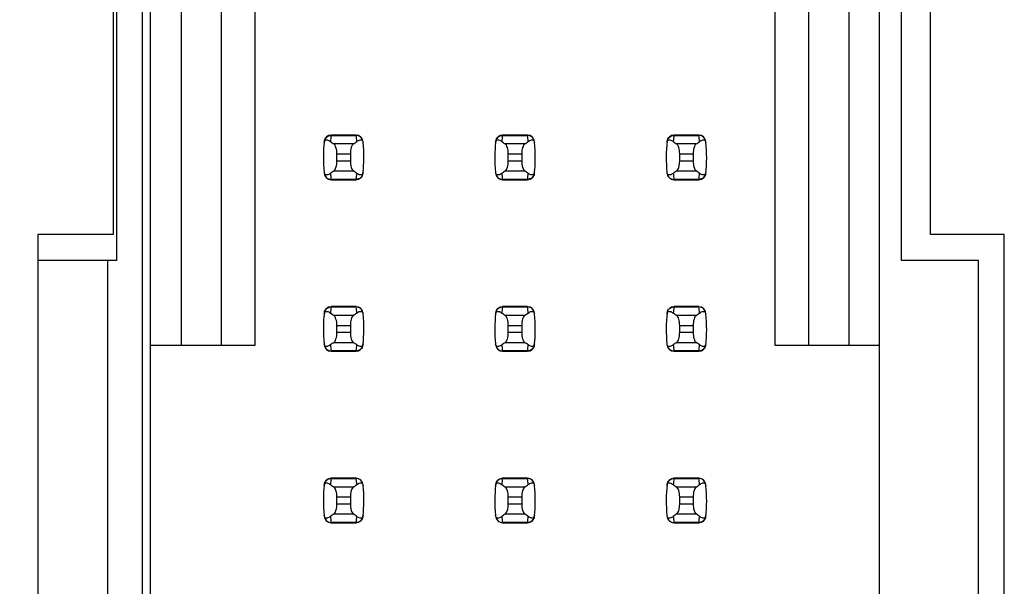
# Model space of a CAD drawing. Header units: inches. Extents: x 0 to 34, y 0 to 22.
# Tile 12 of 43: x 6.392 to 7.541, y 10.19 to 10.85. Entities that reach past the tile are written whole.
import ezdxf

# ---------------------------------------------------------------- set-up
doc = ezdxf.new("R2010")
doc.units = ezdxf.units.IN
doc.header["$LTSCALE"] = 1.87
doc.header["$MEASUREMENT"] = 0
doc.layers.get('0').update_dxf_attribs({"linetype": 'CONTINUOUS'})
doc.layers.add('DIMENSIONS', color=7, linetype='CONTINUOUS')
doc.styles.get("Standard").update_dxf_attribs({"font": 'txt', "width": 0.8})
doc.dimstyles.new('DIMSTYLE_2', dxfattribs={"dimtxt": 0.125, "dimasz": 0.18, "dimexe": 0.125, "dimexo": 0.0625, "dimgap": 0.03125, "dimtad": 0, "dimtih": 1, "dimtoh": 1, "dimlfac": 0.5, "dimzin": 4, "dimdsep": 46, "dimtxsty": 'STANDARD', "dimblk": '_FILLED', "dimblk1": '_FILLED', "dimblk2": '_FILLED', "dimcen": 0.09, "dimadec": 0, "dimazin": 0, "dimtp": 0.001, "dimtm": 0.001, "dimtfac": 1, "dimtofl": 0, "dimtmove": 0, "dimatfit": 3, "dimldrblk": '_FILLED', "dimfxl": 1, "dimtolj": 1, "dimtzin": 4, "dimarcsym": 0})

# ---------------------------------------------------------------- blocks, each defined once
blk = doc.blocks.new('*D11')
at = {"layer": 'DIMENSIONS', "color": 2, "linetype": 'CONTINUOUS'}
blk.add_line((6.4427, 14.4658), (5.6637, 14.4658), dxfattribs=at)
at = {"layer": 'DIMENSIONS', "color": 2, "linetype": 'CONTINUOUS', "insert": (5.6012, 14.5283), "char_height": 0.125, "width": 1.225, "attachment_point": 3, "line_spacing_factor": 0.9}
blk.add_mtext('4.15{\\Ftxt.shx;\\W1.000000;\\H0.125000; }[105.4]', dxfattribs=at)
blk = doc.blocks.new('_FILLED')
at = {"color": 0, "linetype": 'BYBLOCK'}
blk.add_solid([(0, 0), (-1, 0.1736), (-1, -0.1736)], dxfattribs=at)

msp = doc.modelspace()

# ---------------------------------------------------------------- linework, layer by layer
at = {"color": 7, "linetype": 'CONTINUOUS'}
for p, q in [((6.5352, 14.4658), (6.5352, 7.5118)), ((6.545, 7.5449), (6.545, 14.4347)), ((7.3954, 7.5449), (7.3954, 14.4347)), ((6.5805, 11.5087), (6.5805, 10.4709)), ((6.6277, 10.4709), (6.6277, 11.5087)), ((6.6671, 10.4709), (6.6671, 11.5087)), ((7.2734, 11.5087), (7.2734, 10.4709)), ((7.3128, 11.5087), (7.3128, 10.4709)), ((7.36, 10.4709), (7.36, 11.5087)), ((6.5052, 11.4098), (6.5052, 10.5698)), ((7.4212, 10.5698), (7.4212, 11.4098)), ((6.5012, 11.3798), (6.5012, 10.5998)), ((7.4552, 10.5998), (7.4552, 11.3798)), ((6.7849, 10.7158), (6.7556, 10.7158)), ((6.7556, 10.7158), (6.7556, 10.7154)), ((6.7556, 10.7154), (6.7849, 10.7154)), ((6.7849, 10.7154), (6.7849, 10.7158)), ((6.9849, 10.7158), (6.9556, 10.7158)), ((6.9556, 10.7158), (6.9556, 10.7154)), ((6.9556, 10.7154), (6.9849, 10.7154)), ((6.9849, 10.7154), (6.9849, 10.7158)), ((7.1849, 10.7158), (7.1556, 10.7158)), ((7.1556, 10.7158), (7.1556, 10.7154)), ((7.1556, 10.7154), (7.1849, 10.7154)), ((7.1849, 10.7154), (7.1849, 10.7158)), ((6.7816, 10.7055), (6.7589, 10.7055)), ((6.9816, 10.7055), (6.9589, 10.7055)), ((7.1816, 10.7055), (7.1589, 10.7055)), ((6.7624, 10.6855), (6.7624, 10.694)), ((6.7624, 10.694), (6.7781, 10.694)), ((6.7781, 10.694), (6.7781, 10.6855)), ((6.9624, 10.6855), (6.9624, 10.694)), ((6.9624, 10.694), (6.9781, 10.694)), ((6.9781, 10.694), (6.9781, 10.6855)), ((7.1624, 10.694), (7.1781, 10.694)), ((7.1624, 10.6855), (7.1624, 10.694)), ((7.1781, 10.694), (7.1781, 10.6855)), ((6.7781, 10.6855), (6.7624, 10.6855)), ((6.9781, 10.6855), (6.9624, 10.6855)), ((7.1781, 10.6855), (7.1624, 10.6855)), ((6.7849, 10.6642), (6.7556, 10.6642)), ((6.7556, 10.6642), (6.7556, 10.6638)), ((6.7556, 10.6638), (6.7849, 10.6638)), ((6.7589, 10.6741), (6.7816, 10.6741)), ((6.7849, 10.6638), (6.7849, 10.6642)), ((6.9849, 10.6642), (6.9556, 10.6642)), ((6.9556, 10.6642), (6.9556, 10.6638)), ((6.9556, 10.6638), (6.9849, 10.6638)), ((6.9589, 10.6741), (6.9816, 10.6741)), ((6.9849, 10.6638), (6.9849, 10.6642)), ((7.1849, 10.6642), (7.1556, 10.6642)), ((7.1556, 10.6642), (7.1556, 10.6638)), ((7.1556, 10.6638), (7.1849, 10.6638)), ((7.1589, 10.6741), (7.1816, 10.6741)), ((7.1849, 10.6638), (7.1849, 10.6642)), ((6.4132, 10.5998), (6.4132, 9.9798)), ((6.5012, 10.5998), (6.4132, 10.5998)), ((7.5412, 10.5998), (7.4552, 10.5998)), ((7.5412, 9.9798), (7.5412, 10.5998)), ((6.5052, 10.5698), (6.4132, 10.5698)), ((6.4952, 10.0098), (6.4952, 10.5698)), ((7.5112, 10.5698), (7.4212, 10.5698)), ((7.5112, 10.0098), (7.5112, 10.5698)), ((6.7849, 10.5158), (6.7556, 10.5158)), ((6.7556, 10.5158), (6.7556, 10.5154)), ((6.7556, 10.5154), (6.7849, 10.5154)), ((6.7849, 10.5154), (6.7849, 10.5158)), ((6.9849, 10.5158), (6.9556, 10.5158)), ((6.9556, 10.5158), (6.9556, 10.5154)), ((6.9556, 10.5154), (6.9849, 10.5154)), ((6.9849, 10.5154), (6.9849, 10.5158)), ((7.1849, 10.5158), (7.1556, 10.5158)), ((7.1556, 10.5158), (7.1556, 10.5154)), ((7.1556, 10.5154), (7.1849, 10.5154)), ((7.1849, 10.5154), (7.1849, 10.5158)), ((6.7816, 10.5055), (6.7589, 10.5055)), ((6.9816, 10.5055), (6.9589, 10.5055)), ((7.1816, 10.5055), (7.1589, 10.5055)), ((6.7624, 10.4855), (6.7624, 10.494)), ((6.7624, 10.494), (6.7781, 10.494)), ((6.7781, 10.494), (6.7781, 10.4855)), ((6.9624, 10.494), (6.9781, 10.494)), ((6.9624, 10.4855), (6.9624, 10.494)), ((6.9781, 10.494), (6.9781, 10.4855)), ((7.1624, 10.494), (7.1781, 10.494)), ((7.1624, 10.4855), (7.1624, 10.494)), ((7.1781, 10.494), (7.1781, 10.4855)), ((6.7781, 10.4855), (6.7624, 10.4855)), ((6.9781, 10.4855), (6.9624, 10.4855)), ((7.1781, 10.4855), (7.1624, 10.4855)), ((6.545, 10.4709), (6.6671, 10.4709)), ((6.7589, 10.4741), (6.7816, 10.4741)), ((6.9589, 10.4741), (6.9816, 10.4741)), ((7.1589, 10.4741), (7.1816, 10.4741)), ((7.2734, 10.4709), (7.3954, 10.4709)), ((6.7849, 10.4642), (6.7556, 10.4642)), ((6.7556, 10.4642), (6.7556, 10.4638)), ((6.7556, 10.4638), (6.7849, 10.4638)), ((6.7849, 10.4638), (6.7849, 10.4642)), ((6.9849, 10.4642), (6.9556, 10.4642)), ((6.9556, 10.4642), (6.9556, 10.4638)), ((6.9556, 10.4638), (6.9849, 10.4638)), ((6.9849, 10.4638), (6.9849, 10.4642)), ((7.1849, 10.4642), (7.1556, 10.4642)), ((7.1556, 10.4642), (7.1556, 10.4638)), ((7.1556, 10.4638), (7.1849, 10.4638)), ((7.1849, 10.4638), (7.1849, 10.4642)), ((6.7849, 10.3158), (6.7556, 10.3158)), ((6.7556, 10.3158), (6.7556, 10.3154)), ((6.7556, 10.3154), (6.7849, 10.3154)), ((6.7849, 10.3154), (6.7849, 10.3158)), ((6.9849, 10.3158), (6.9556, 10.3158)), ((6.9556, 10.3158), (6.9556, 10.3154)), ((6.9556, 10.3154), (6.9849, 10.3154)), ((6.9849, 10.3154), (6.9849, 10.3158)), ((7.1849, 10.3158), (7.1556, 10.3158)), ((7.1556, 10.3158), (7.1556, 10.3154)), ((7.1556, 10.3154), (7.1849, 10.3154)), ((7.1849, 10.3154), (7.1849, 10.3158)), ((6.7816, 10.3055), (6.7589, 10.3055)), ((6.9816, 10.3055), (6.9589, 10.3055)), ((7.1816, 10.3055), (7.1589, 10.3055)), ((6.7624, 10.294), (6.7781, 10.294)), ((6.7624, 10.2855), (6.7624, 10.294)), ((6.7781, 10.2855), (6.7624, 10.2855)), ((6.7781, 10.294), (6.7781, 10.2855)), ((6.9624, 10.294), (6.9781, 10.294)), ((6.9624, 10.2855), (6.9624, 10.294)), ((6.9781, 10.2855), (6.9624, 10.2855)), ((6.9781, 10.294), (6.9781, 10.2855)), ((7.1624, 10.294), (7.1781, 10.294)), ((7.1624, 10.2855), (7.1624, 10.294)), ((7.1781, 10.2855), (7.1624, 10.2855)), ((7.1781, 10.294), (7.1781, 10.2855)), ((6.7589, 10.2741), (6.7816, 10.2741)), ((6.9589, 10.2741), (6.9816, 10.2741)), ((7.1589, 10.2741), (7.1816, 10.2741)), ((6.7849, 10.2642), (6.7556, 10.2642)), ((6.7556, 10.2642), (6.7556, 10.2638)), ((6.7556, 10.2638), (6.7849, 10.2638)), ((6.7849, 10.2638), (6.7849, 10.2642)), ((6.9849, 10.2642), (6.9556, 10.2642)), ((6.9556, 10.2642), (6.9556, 10.2638)), ((6.9556, 10.2638), (6.9849, 10.2638)), ((6.9849, 10.2638), (6.9849, 10.2642)), ((7.1849, 10.2642), (7.1556, 10.2642)), ((7.1556, 10.2642), (7.1556, 10.2638)), ((7.1556, 10.2638), (7.1849, 10.2638)), ((7.1849, 10.2638), (7.1849, 10.2642))]:
    msp.add_line(p, q, dxfattribs=at)
for centre, radius, start, end in [((6.9041, 10.6898), 0.1575, 173.0989, 186.3712), ((6.7556, 10.7079), 0.00787, 90, 173.0471), ((6.9041, 10.6974), 0.1496, 173.0991, 175.7944), ((6.7849, 10.7079), 0.00787, 6.9529, 90), ((6.6364, 10.6974), 0.1496, 4.2056, 6.9009), ((7.1041, 10.6898), 0.1575, 173.0989, 186.3712), ((6.9556, 10.7079), 0.00787, 90, 173.0471), ((7.1041, 10.6974), 0.1496, 173.0991, 175.7944), ((6.9849, 10.7079), 0.00787, 6.9529, 90), ((6.8364, 10.6974), 0.1496, 4.2056, 6.9009), ((7.3041, 10.6898), 0.1575, 173.0989, 186.3712), ((7.1556, 10.7079), 0.00787, 90, 173.0471), ((7.3041, 10.6974), 0.1496, 173.0991, 175.7944), ((7.1849, 10.7079), 0.00787, 6.9529, 90), ((7.0364, 10.6974), 0.1496, 4.2056, 6.9009), ((6.6364, 10.6898), 0.1575, 353.0989, 6.3712), ((6.8364, 10.6898), 0.1575, 353.0989, 6.3712), ((7.0364, 10.6898), 0.1575, 353.0989, 6.3712), ((6.7556, 10.6717), 0.00787, 186.9529, 270), ((6.9041, 10.6822), 0.1496, 184.2056, 186.9009), ((6.6364, 10.6822), 0.1496, 353.0991, 355.7944), ((6.7849, 10.6717), 0.00787, 270, 353.0471), ((6.9556, 10.6717), 0.00787, 186.9529, 270), ((7.1041, 10.6822), 0.1496, 184.2056, 186.9009), ((6.8364, 10.6822), 0.1496, 353.0991, 355.7944), ((6.9849, 10.6717), 0.00787, 270, 353.0471), ((7.1556, 10.6717), 0.00787, 186.9529, 270), ((7.3041, 10.6822), 0.1496, 184.2056, 186.9009), ((7.0364, 10.6822), 0.1496, 353.0991, 355.7944), ((7.1849, 10.6717), 0.00787, 270, 353.0471), ((6.7556, 10.5079), 0.00787, 90, 173.0471), ((6.9041, 10.4974), 0.1496, 173.0991, 175.7944), ((6.7849, 10.5079), 0.00787, 6.9529, 90), ((6.6364, 10.4974), 0.1496, 4.2056, 6.9009), ((6.9556, 10.5079), 0.00787, 90, 173.0471), ((7.1041, 10.4974), 0.1496, 173.0991, 175.7944), ((6.9849, 10.5079), 0.00787, 6.9529, 90), ((6.8364, 10.4974), 0.1496, 4.2056, 6.9009), ((7.1556, 10.5079), 0.00787, 90, 173.0471), ((7.3041, 10.4974), 0.1496, 173.0991, 175.7944), ((7.1849, 10.5079), 0.00787, 6.9529, 90), ((7.0364, 10.4974), 0.1496, 4.2056, 6.9009), ((6.9041, 10.4898), 0.1575, 173.0989, 186.3712), ((6.6364, 10.4898), 0.1575, 353.0989, 6.3712), ((7.1041, 10.4898), 0.1575, 173.0989, 186.3712), ((6.8364, 10.4898), 0.1575, 353.0989, 6.3712), ((7.3041, 10.4898), 0.1575, 173.0989, 186.3712), ((7.0364, 10.4898), 0.1575, 353.0989, 6.3712), ((6.7556, 10.4717), 0.00787, 186.9529, 270), ((6.9041, 10.4822), 0.1496, 184.2056, 186.9009), ((6.6364, 10.4822), 0.1496, 353.0991, 355.7944), ((6.7849, 10.4717), 0.00787, 270, 353.0471), ((6.9556, 10.4717), 0.00787, 186.9529, 270), ((7.1041, 10.4822), 0.1496, 184.2056, 186.9009), ((6.8364, 10.4822), 0.1496, 353.0991, 355.7944), ((6.9849, 10.4717), 0.00787, 270, 353.0471), ((7.1556, 10.4717), 0.00787, 186.9529, 270), ((7.3041, 10.4822), 0.1496, 184.2056, 186.9009), ((7.0364, 10.4822), 0.1496, 353.0991, 355.7944), ((7.1849, 10.4717), 0.00787, 270, 353.0471), ((6.9041, 10.2898), 0.1575, 173.0989, 186.3712), ((6.7556, 10.3079), 0.00787, 90, 173.0471), ((6.9041, 10.2974), 0.1496, 173.0991, 175.7944), ((6.7849, 10.3079), 0.00787, 6.9529, 90), ((6.6364, 10.2974), 0.1496, 4.2056, 6.9009), ((6.6364, 10.2898), 0.1575, 353.0989, 6.3712), ((7.1041, 10.2898), 0.1575, 173.0989, 186.3712), ((6.9556, 10.3079), 0.00787, 90, 173.0471), ((7.1041, 10.2974), 0.1496, 173.0991, 175.7944), ((6.9849, 10.3079), 0.00787, 6.9529, 90), ((6.8364, 10.2974), 0.1496, 4.2056, 6.9009), ((6.8364, 10.2898), 0.1575, 353.0989, 6.3712), ((7.3041, 10.2898), 0.1575, 173.0989, 186.3712), ((7.1556, 10.3079), 0.00787, 90, 173.0471), ((7.3041, 10.2974), 0.1496, 173.0991, 175.7944), ((7.1849, 10.3079), 0.00787, 6.9529, 90), ((7.0364, 10.2974), 0.1496, 4.2056, 6.9009), ((7.0364, 10.2898), 0.1575, 353.0989, 6.3712), ((6.7556, 10.2717), 0.00787, 186.9529, 270), ((6.9041, 10.2822), 0.1496, 184.2056, 186.9009), ((6.6364, 10.2822), 0.1496, 353.0991, 355.7944), ((6.7849, 10.2717), 0.00787, 270, 353.0471), ((6.9556, 10.2717), 0.00787, 186.9529, 270), ((7.1041, 10.2822), 0.1496, 184.2056, 186.9009), ((6.8364, 10.2822), 0.1496, 353.0991, 355.7944), ((6.9849, 10.2717), 0.00787, 270, 353.0471), ((7.1556, 10.2717), 0.00787, 186.9529, 270), ((7.3041, 10.2822), 0.1496, 184.2056, 186.9009), ((7.0364, 10.2822), 0.1496, 353.0991, 355.7944), ((7.1849, 10.2717), 0.00787, 270, 353.0471)]:
    msp.add_arc(centre, radius, start, end, dxfattribs=at)
for centre, start_param, end_param in [((7.1264, 10.7433), -2.804032, -2.774684), ((6.4141, 10.7433), -0.366909, -0.33756), ((7.3264, 10.7433), -2.804032, -2.774684), ((6.6141, 10.7433), -0.366909, -0.33756), ((7.5264, 10.7433), -2.804032, -2.774684), ((6.8141, 10.7433), -0.366909, -0.33756), ((7.1264, 10.6363), 2.774684, 2.804032), ((6.4141, 10.6363), 0.33756, 0.366909), ((7.3264, 10.6363), 2.774684, 2.804032), ((6.6141, 10.6363), 0.33756, 0.366909), ((7.5264, 10.6363), 2.774684, 2.804032), ((6.8141, 10.6363), 0.33756, 0.366909), ((7.1264, 10.5433), -2.804032, -2.774684), ((6.4141, 10.5433), -0.366909, -0.33756), ((7.3264, 10.5433), -2.804032, -2.774684), ((6.6141, 10.5433), -0.366909, -0.33756), ((7.5264, 10.5433), -2.804032, -2.774684), ((6.8141, 10.5433), -0.366909, -0.33756), ((7.1264, 10.4363), 2.774684, 2.804032), ((6.4141, 10.4363), 0.33756, 0.366909), ((7.3264, 10.4363), 2.774684, 2.804032), ((6.6141, 10.4363), 0.33756, 0.366909), ((7.5264, 10.4363), 2.774684, 2.804032), ((6.8141, 10.4363), 0.33756, 0.366909), ((7.1264, 10.3433), -2.804032, -2.774684), ((6.4141, 10.3433), -0.366909, -0.33756), ((7.3264, 10.3433), -2.804032, -2.774684), ((6.6141, 10.3433), -0.366909, -0.33756), ((7.5264, 10.3433), -2.804032, -2.774684), ((6.8141, 10.3433), -0.366909, -0.33756), ((7.1264, 10.2363), 2.774684, 2.804032), ((6.4141, 10.2363), 0.33756, 0.366909), ((7.3264, 10.2363), 2.774684, 2.804032), ((6.6141, 10.2363), 0.33756, 0.366909), ((7.5264, 10.2363), 2.774684, 2.804032), ((6.8141, 10.2363), 0.33756, 0.366909)]:
    msp.add_ellipse(centre, major_axis=(0.3937, 0), ratio=0.267949, start_param=start_param, end_param=end_param, dxfattribs=at)
for points, knots in [([(6.7476, 10.7073), (6.7477, 10.708), (6.7479, 10.7091), (6.7493, 10.7103), (6.7511, 10.7104), (6.753, 10.7096), (6.7543, 10.7088), (6.7549, 10.7084)], [0, 0, 0, 0, 0.221573, 0.342081, 0.537638, 0.75178, 1, 1, 1, 1]), ([(6.7478, 10.7087), (6.748, 10.7105), (6.7499, 10.7141), (6.7537, 10.7154), (6.7556, 10.7154)], [0, 0, 0, 0, 0.49418, 1, 1, 1, 1]), ([(6.7927, 10.7087), (6.7925, 10.7105), (6.7906, 10.7141), (6.7868, 10.7154), (6.7849, 10.7154)], [0, 0, 0, 0, 0.49418, 1, 1, 1, 1]), ([(6.7856, 10.7084), (6.7862, 10.7088), (6.7875, 10.7096), (6.7894, 10.7104), (6.7912, 10.7103), (6.7926, 10.7091), (6.7928, 10.708), (6.7929, 10.7073)], [0, 0, 0, 0, 0.248219, 0.462352, 0.657907, 0.778419, 1, 1, 1, 1]), ([(6.9476, 10.7073), (6.9477, 10.708), (6.9479, 10.7091), (6.9493, 10.7103), (6.9511, 10.7104), (6.953, 10.7096), (6.9543, 10.7088), (6.9549, 10.7084)], [0, 0, 0, 0, 0.221573, 0.342081, 0.537638, 0.75178, 1, 1, 1, 1]), ([(6.9478, 10.7087), (6.948, 10.7105), (6.9499, 10.7141), (6.9537, 10.7154), (6.9556, 10.7154)], [0, 0, 0, 0, 0.49418, 1, 1, 1, 1]), ([(6.9927, 10.7087), (6.9925, 10.7105), (6.9906, 10.7141), (6.9868, 10.7154), (6.9849, 10.7154)], [0, 0, 0, 0, 0.49418, 1, 1, 1, 1]), ([(6.9856, 10.7084), (6.9862, 10.7088), (6.9875, 10.7096), (6.9894, 10.7104), (6.9912, 10.7103), (6.9926, 10.7091), (6.9928, 10.708), (6.9929, 10.7073)], [0, 0, 0, 0, 0.248219, 0.462352, 0.657907, 0.778419, 1, 1, 1, 1]), ([(7.1476, 10.7073), (7.1477, 10.708), (7.1479, 10.7091), (7.1493, 10.7103), (7.1511, 10.7104), (7.153, 10.7096), (7.1543, 10.7088), (7.1549, 10.7084)], [0, 0, 0, 0, 0.221573, 0.342081, 0.537638, 0.75178, 1, 1, 1, 1]), ([(7.1478, 10.7087), (7.148, 10.7105), (7.1499, 10.7141), (7.1537, 10.7154), (7.1556, 10.7154)], [0, 0, 0, 0, 0.49418, 1, 1, 1, 1]), ([(7.1927, 10.7087), (7.1925, 10.7105), (7.1906, 10.7141), (7.1868, 10.7154), (7.1849, 10.7154)], [0, 0, 0, 0, 0.49418, 1, 1, 1, 1]), ([(7.1856, 10.7084), (7.1862, 10.7088), (7.1875, 10.7096), (7.1894, 10.7104), (7.1912, 10.7103), (7.1926, 10.7091), (7.1928, 10.708), (7.1929, 10.7073)], [0, 0, 0, 0, 0.248219, 0.462352, 0.657907, 0.778419, 1, 1, 1, 1]), ([(6.7624, 10.694), (6.7624, 10.6965), (6.762, 10.7), (6.7604, 10.7037), (6.7594, 10.7051), (6.7589, 10.7055)], [0, 0, 0, 0, 0.604658, 0.834309, 1, 1, 1, 1]), ([(6.7816, 10.7055), (6.781, 10.7051), (6.78, 10.7037), (6.7785, 10.7), (6.7781, 10.6965), (6.7781, 10.694)], [0, 0, 0, 0, 0.165672, 0.395352, 1, 1, 1, 1]), ([(6.9624, 10.694), (6.9624, 10.6965), (6.962, 10.7), (6.9604, 10.7037), (6.9594, 10.7051), (6.9589, 10.7055)], [0, 0, 0, 0, 0.604658, 0.834309, 1, 1, 1, 1]), ([(6.9816, 10.7055), (6.981, 10.7051), (6.98, 10.7037), (6.9785, 10.7), (6.9781, 10.6965), (6.9781, 10.694)], [0, 0, 0, 0, 0.165672, 0.395352, 1, 1, 1, 1]), ([(7.1624, 10.694), (7.1624, 10.6965), (7.162, 10.7), (7.1604, 10.7037), (7.1594, 10.7051), (7.1589, 10.7055)], [0, 0, 0, 0, 0.604658, 0.834309, 1, 1, 1, 1]), ([(7.1816, 10.7055), (7.181, 10.7051), (7.18, 10.7037), (7.1785, 10.7), (7.1781, 10.6965), (7.1781, 10.694)], [0, 0, 0, 0, 0.165672, 0.395352, 1, 1, 1, 1]), ([(6.7589, 10.6741), (6.7594, 10.6745), (6.7604, 10.6758), (6.762, 10.6796), (6.7624, 10.6831), (6.7624, 10.6855)], [0, 0, 0, 0, 0.165672, 0.395352, 1, 1, 1, 1]), ([(6.7781, 10.6855), (6.7781, 10.6831), (6.7785, 10.6796), (6.78, 10.6758), (6.781, 10.6745), (6.7816, 10.6741)], [0, 0, 0, 0, 0.604658, 0.834309, 1, 1, 1, 1]), ([(6.9589, 10.6741), (6.9594, 10.6745), (6.9604, 10.6758), (6.962, 10.6796), (6.9624, 10.6831), (6.9624, 10.6855)], [0, 0, 0, 0, 0.165672, 0.395352, 1, 1, 1, 1]), ([(6.9781, 10.6855), (6.9781, 10.6831), (6.9785, 10.6796), (6.98, 10.6758), (6.981, 10.6745), (6.9816, 10.6741)], [0, 0, 0, 0, 0.604658, 0.834309, 1, 1, 1, 1]), ([(7.1589, 10.6741), (7.1594, 10.6745), (7.1604, 10.6758), (7.162, 10.6796), (7.1624, 10.6831), (7.1624, 10.6855)], [0, 0, 0, 0, 0.165672, 0.395352, 1, 1, 1, 1]), ([(7.1781, 10.6855), (7.1781, 10.6831), (7.1785, 10.6796), (7.18, 10.6758), (7.181, 10.6745), (7.1816, 10.6741)], [0, 0, 0, 0, 0.604658, 0.834309, 1, 1, 1, 1]), ([(6.7549, 10.6712), (6.7543, 10.6707), (6.753, 10.6699), (6.7511, 10.6692), (6.7493, 10.6693), (6.7479, 10.6705), (6.7477, 10.6716), (6.7476, 10.6723)], [0, 0, 0, 0, 0.248219, 0.462352, 0.657906, 0.77842, 1, 1, 1, 1]), ([(6.7478, 10.6709), (6.748, 10.6691), (6.7499, 10.6655), (6.7537, 10.6642), (6.7556, 10.6642)], [0, 0, 0, 0, 0.49418, 1, 1, 1, 1]), ([(6.7927, 10.6709), (6.7925, 10.6691), (6.7906, 10.6655), (6.7868, 10.6642), (6.7849, 10.6642)], [0, 0, 0, 0, 0.49418, 1, 1, 1, 1]), ([(6.7929, 10.6723), (6.7928, 10.6716), (6.7926, 10.6705), (6.7912, 10.6693), (6.7894, 10.6692), (6.7875, 10.6699), (6.7862, 10.6707), (6.7856, 10.6712)], [0, 0, 0, 0, 0.221528, 0.34208, 0.53764, 0.751766, 1, 1, 1, 1]), ([(6.9549, 10.6712), (6.9543, 10.6707), (6.953, 10.6699), (6.9511, 10.6692), (6.9493, 10.6693), (6.9479, 10.6705), (6.9477, 10.6716), (6.9476, 10.6723)], [0, 0, 0, 0, 0.248219, 0.462352, 0.657906, 0.77842, 1, 1, 1, 1]), ([(6.9478, 10.6709), (6.948, 10.6691), (6.9499, 10.6655), (6.9537, 10.6642), (6.9556, 10.6642)], [0, 0, 0, 0, 0.49418, 1, 1, 1, 1]), ([(6.9927, 10.6709), (6.9925, 10.6691), (6.9906, 10.6655), (6.9868, 10.6642), (6.9849, 10.6642)], [0, 0, 0, 0, 0.49418, 1, 1, 1, 1]), ([(6.9929, 10.6723), (6.9928, 10.6716), (6.9926, 10.6705), (6.9912, 10.6693), (6.9894, 10.6692), (6.9875, 10.6699), (6.9862, 10.6707), (6.9856, 10.6712)], [0, 0, 0, 0, 0.221528, 0.34208, 0.53764, 0.751766, 1, 1, 1, 1]), ([(7.1549, 10.6712), (7.1543, 10.6707), (7.153, 10.6699), (7.1511, 10.6692), (7.1493, 10.6693), (7.1479, 10.6705), (7.1477, 10.6716), (7.1476, 10.6723)], [0, 0, 0, 0, 0.248219, 0.462352, 0.657906, 0.77842, 1, 1, 1, 1]), ([(7.1478, 10.6709), (7.148, 10.6691), (7.1499, 10.6655), (7.1537, 10.6642), (7.1556, 10.6642)], [0, 0, 0, 0, 0.49418, 1, 1, 1, 1]), ([(7.1927, 10.6709), (7.1925, 10.6691), (7.1906, 10.6655), (7.1868, 10.6642), (7.1849, 10.6642)], [0, 0, 0, 0, 0.49418, 1, 1, 1, 1]), ([(7.1929, 10.6723), (7.1928, 10.6716), (7.1926, 10.6705), (7.1912, 10.6693), (7.1894, 10.6692), (7.1875, 10.6699), (7.1862, 10.6707), (7.1856, 10.6712)], [0, 0, 0, 0, 0.221528, 0.34208, 0.53764, 0.751766, 1, 1, 1, 1]), ([(6.7478, 10.5087), (6.748, 10.5105), (6.7499, 10.5141), (6.7537, 10.5154), (6.7556, 10.5154)], [0, 0, 0, 0, 0.49418, 1, 1, 1, 1]), ([(6.7927, 10.5087), (6.7925, 10.5105), (6.7906, 10.5141), (6.7868, 10.5154), (6.7849, 10.5154)], [0, 0, 0, 0, 0.49418, 1, 1, 1, 1]), ([(6.9478, 10.5087), (6.948, 10.5105), (6.9499, 10.5141), (6.9537, 10.5154), (6.9556, 10.5154)], [0, 0, 0, 0, 0.49418, 1, 1, 1, 1]), ([(6.9927, 10.5087), (6.9925, 10.5105), (6.9906, 10.5141), (6.9868, 10.5154), (6.9849, 10.5154)], [0, 0, 0, 0, 0.49418, 1, 1, 1, 1]), ([(7.1478, 10.5087), (7.148, 10.5105), (7.1499, 10.5141), (7.1537, 10.5154), (7.1556, 10.5154)], [0, 0, 0, 0, 0.49418, 1, 1, 1, 1]), ([(7.1927, 10.5087), (7.1925, 10.5105), (7.1906, 10.5141), (7.1868, 10.5154), (7.1849, 10.5154)], [0, 0, 0, 0, 0.49418, 1, 1, 1, 1]), ([(6.7476, 10.5073), (6.7477, 10.508), (6.7479, 10.5091), (6.7493, 10.5103), (6.7511, 10.5104), (6.753, 10.5096), (6.7543, 10.5088), (6.7549, 10.5084)], [0, 0, 0, 0, 0.221573, 0.342081, 0.537638, 0.75178, 1, 1, 1, 1]), ([(6.7624, 10.494), (6.7624, 10.4965), (6.762, 10.5), (6.7604, 10.5037), (6.7594, 10.5051), (6.7589, 10.5055)], [0, 0, 0, 0, 0.604658, 0.834309, 1, 1, 1, 1]), ([(6.7816, 10.5055), (6.781, 10.5051), (6.78, 10.5037), (6.7785, 10.5), (6.7781, 10.4965), (6.7781, 10.494)], [0, 0, 0, 0, 0.165672, 0.395352, 1, 1, 1, 1]), ([(6.7856, 10.5084), (6.7862, 10.5088), (6.7875, 10.5096), (6.7894, 10.5104), (6.7912, 10.5103), (6.7926, 10.5091), (6.7928, 10.508), (6.7929, 10.5073)], [0, 0, 0, 0, 0.248219, 0.462352, 0.657907, 0.778419, 1, 1, 1, 1]), ([(6.9476, 10.5073), (6.9477, 10.508), (6.9479, 10.5091), (6.9493, 10.5103), (6.9511, 10.5104), (6.953, 10.5096), (6.9543, 10.5088), (6.9549, 10.5084)], [0, 0, 0, 0, 0.221573, 0.342081, 0.537638, 0.75178, 1, 1, 1, 1]), ([(6.9624, 10.494), (6.9624, 10.4965), (6.962, 10.5), (6.9604, 10.5037), (6.9594, 10.5051), (6.9589, 10.5055)], [0, 0, 0, 0, 0.604658, 0.834309, 1, 1, 1, 1]), ([(6.9816, 10.5055), (6.981, 10.5051), (6.98, 10.5037), (6.9785, 10.5), (6.9781, 10.4965), (6.9781, 10.494)], [0, 0, 0, 0, 0.165672, 0.395352, 1, 1, 1, 1]), ([(6.9856, 10.5084), (6.9862, 10.5088), (6.9875, 10.5096), (6.9894, 10.5104), (6.9912, 10.5103), (6.9926, 10.5091), (6.9928, 10.508), (6.9929, 10.5073)], [0, 0, 0, 0, 0.248219, 0.462352, 0.657907, 0.778419, 1, 1, 1, 1]), ([(7.1476, 10.5073), (7.1477, 10.508), (7.1479, 10.5091), (7.1493, 10.5103), (7.1511, 10.5104), (7.153, 10.5096), (7.1543, 10.5088), (7.1549, 10.5084)], [0, 0, 0, 0, 0.221573, 0.342081, 0.537638, 0.75178, 1, 1, 1, 1]), ([(7.1624, 10.494), (7.1624, 10.4965), (7.162, 10.5), (7.1604, 10.5037), (7.1594, 10.5051), (7.1589, 10.5055)], [0, 0, 0, 0, 0.604658, 0.834309, 1, 1, 1, 1]), ([(7.1816, 10.5055), (7.181, 10.5051), (7.18, 10.5037), (7.1785, 10.5), (7.1781, 10.4965), (7.1781, 10.494)], [0, 0, 0, 0, 0.165672, 0.395352, 1, 1, 1, 1]), ([(7.1856, 10.5084), (7.1862, 10.5088), (7.1875, 10.5096), (7.1894, 10.5104), (7.1912, 10.5103), (7.1926, 10.5091), (7.1928, 10.508), (7.1929, 10.5073)], [0, 0, 0, 0, 0.248219, 0.462352, 0.657907, 0.778419, 1, 1, 1, 1]), ([(6.7589, 10.4741), (6.7594, 10.4745), (6.7604, 10.4758), (6.762, 10.4796), (6.7624, 10.4831), (6.7624, 10.4855)], [0, 0, 0, 0, 0.165672, 0.395352, 1, 1, 1, 1]), ([(6.7781, 10.4855), (6.7781, 10.4831), (6.7785, 10.4796), (6.78, 10.4758), (6.781, 10.4745), (6.7816, 10.4741)], [0, 0, 0, 0, 0.604658, 0.834309, 1, 1, 1, 1]), ([(6.9589, 10.4741), (6.9594, 10.4745), (6.9604, 10.4758), (6.962, 10.4796), (6.9624, 10.4831), (6.9624, 10.4855)], [0, 0, 0, 0, 0.165672, 0.395352, 1, 1, 1, 1]), ([(6.9781, 10.4855), (6.9781, 10.4831), (6.9785, 10.4796), (6.98, 10.4758), (6.981, 10.4745), (6.9816, 10.4741)], [0, 0, 0, 0, 0.604658, 0.834309, 1, 1, 1, 1]), ([(7.1589, 10.4741), (7.1594, 10.4745), (7.1604, 10.4758), (7.162, 10.4796), (7.1624, 10.4831), (7.1624, 10.4855)], [0, 0, 0, 0, 0.165672, 0.395352, 1, 1, 1, 1]), ([(7.1781, 10.4855), (7.1781, 10.4831), (7.1785, 10.4796), (7.18, 10.4758), (7.181, 10.4745), (7.1816, 10.4741)], [0, 0, 0, 0, 0.604658, 0.834309, 1, 1, 1, 1]), ([(6.7549, 10.4712), (6.7543, 10.4707), (6.753, 10.4699), (6.7511, 10.4692), (6.7493, 10.4693), (6.7479, 10.4705), (6.7477, 10.4716), (6.7476, 10.4723)], [0, 0, 0, 0, 0.248219, 0.462352, 0.657906, 0.77842, 1, 1, 1, 1]), ([(6.7478, 10.4709), (6.748, 10.4691), (6.7499, 10.4655), (6.7537, 10.4642), (6.7556, 10.4642)], [0, 0, 0, 0, 0.49418, 1, 1, 1, 1]), ([(6.7927, 10.4709), (6.7925, 10.4691), (6.7906, 10.4655), (6.7868, 10.4642), (6.7849, 10.4642)], [0, 0, 0, 0, 0.49418, 1, 1, 1, 1]), ([(6.7929, 10.4723), (6.7928, 10.4716), (6.7926, 10.4705), (6.7912, 10.4693), (6.7894, 10.4692), (6.7875, 10.4699), (6.7862, 10.4707), (6.7856, 10.4712)], [0, 0, 0, 0, 0.221528, 0.34208, 0.53764, 0.751766, 1, 1, 1, 1]), ([(6.9549, 10.4712), (6.9543, 10.4707), (6.953, 10.4699), (6.9511, 10.4692), (6.9493, 10.4693), (6.9479, 10.4705), (6.9477, 10.4716), (6.9476, 10.4723)], [0, 0, 0, 0, 0.248219, 0.462352, 0.657906, 0.77842, 1, 1, 1, 1]), ([(6.9478, 10.4709), (6.948, 10.4691), (6.9499, 10.4655), (6.9537, 10.4642), (6.9556, 10.4642)], [0, 0, 0, 0, 0.49418, 1, 1, 1, 1]), ([(6.9927, 10.4709), (6.9925, 10.4691), (6.9906, 10.4655), (6.9868, 10.4642), (6.9849, 10.4642)], [0, 0, 0, 0, 0.49418, 1, 1, 1, 1]), ([(6.9929, 10.4723), (6.9928, 10.4716), (6.9926, 10.4705), (6.9912, 10.4693), (6.9894, 10.4692), (6.9875, 10.4699), (6.9862, 10.4707), (6.9856, 10.4712)], [0, 0, 0, 0, 0.221528, 0.34208, 0.53764, 0.751766, 1, 1, 1, 1]), ([(7.1549, 10.4712), (7.1543, 10.4707), (7.153, 10.4699), (7.1511, 10.4692), (7.1493, 10.4693), (7.1479, 10.4705), (7.1477, 10.4716), (7.1476, 10.4723)], [0, 0, 0, 0, 0.248219, 0.462352, 0.657906, 0.77842, 1, 1, 1, 1]), ([(7.1478, 10.4709), (7.148, 10.4691), (7.1499, 10.4655), (7.1537, 10.4642), (7.1556, 10.4642)], [0, 0, 0, 0, 0.49418, 1, 1, 1, 1]), ([(7.1927, 10.4709), (7.1925, 10.4691), (7.1906, 10.4655), (7.1868, 10.4642), (7.1849, 10.4642)], [0, 0, 0, 0, 0.49418, 1, 1, 1, 1]), ([(7.1929, 10.4723), (7.1928, 10.4716), (7.1926, 10.4705), (7.1912, 10.4693), (7.1894, 10.4692), (7.1875, 10.4699), (7.1862, 10.4707), (7.1856, 10.4712)], [0, 0, 0, 0, 0.221528, 0.34208, 0.53764, 0.751766, 1, 1, 1, 1]), ([(6.7476, 10.3073), (6.7477, 10.308), (6.7479, 10.3091), (6.7493, 10.3103), (6.7511, 10.3104), (6.753, 10.3096), (6.7543, 10.3088), (6.7549, 10.3084)], [0, 0, 0, 0, 0.221573, 0.342081, 0.537638, 0.75178, 1, 1, 1, 1]), ([(6.7478, 10.3087), (6.748, 10.3105), (6.7499, 10.3141), (6.7537, 10.3154), (6.7556, 10.3154)], [0, 0, 0, 0, 0.49418, 1, 1, 1, 1]), ([(6.7927, 10.3087), (6.7925, 10.3105), (6.7906, 10.3141), (6.7868, 10.3154), (6.7849, 10.3154)], [0, 0, 0, 0, 0.49418, 1, 1, 1, 1]), ([(6.7856, 10.3084), (6.7862, 10.3088), (6.7875, 10.3096), (6.7894, 10.3104), (6.7912, 10.3103), (6.7926, 10.3091), (6.7928, 10.308), (6.7929, 10.3073)], [0, 0, 0, 0, 0.248219, 0.462352, 0.657907, 0.778419, 1, 1, 1, 1]), ([(6.9476, 10.3073), (6.9477, 10.308), (6.9479, 10.3091), (6.9493, 10.3103), (6.9511, 10.3104), (6.953, 10.3096), (6.9543, 10.3088), (6.9549, 10.3084)], [0, 0, 0, 0, 0.221573, 0.342081, 0.537638, 0.75178, 1, 1, 1, 1]), ([(6.9478, 10.3087), (6.948, 10.3105), (6.9499, 10.3141), (6.9537, 10.3154), (6.9556, 10.3154)], [0, 0, 0, 0, 0.49418, 1, 1, 1, 1]), ([(6.9927, 10.3087), (6.9925, 10.3105), (6.9906, 10.3141), (6.9868, 10.3154), (6.9849, 10.3154)], [0, 0, 0, 0, 0.49418, 1, 1, 1, 1]), ([(6.9856, 10.3084), (6.9862, 10.3088), (6.9875, 10.3096), (6.9894, 10.3104), (6.9912, 10.3103), (6.9926, 10.3091), (6.9928, 10.308), (6.9929, 10.3073)], [0, 0, 0, 0, 0.248219, 0.462352, 0.657907, 0.778419, 1, 1, 1, 1]), ([(7.1476, 10.3073), (7.1477, 10.308), (7.1479, 10.3091), (7.1493, 10.3103), (7.1511, 10.3104), (7.153, 10.3096), (7.1543, 10.3088), (7.1549, 10.3084)], [0, 0, 0, 0, 0.221573, 0.342081, 0.537638, 0.75178, 1, 1, 1, 1]), ([(7.1478, 10.3087), (7.148, 10.3105), (7.1499, 10.3141), (7.1537, 10.3154), (7.1556, 10.3154)], [0, 0, 0, 0, 0.49418, 1, 1, 1, 1]), ([(7.1927, 10.3087), (7.1925, 10.3105), (7.1906, 10.3141), (7.1868, 10.3154), (7.1849, 10.3154)], [0, 0, 0, 0, 0.49418, 1, 1, 1, 1]), ([(7.1856, 10.3084), (7.1862, 10.3088), (7.1875, 10.3096), (7.1894, 10.3104), (7.1912, 10.3103), (7.1926, 10.3091), (7.1928, 10.308), (7.1929, 10.3073)], [0, 0, 0, 0, 0.248219, 0.462352, 0.657907, 0.778419, 1, 1, 1, 1]), ([(6.7624, 10.294), (6.7624, 10.2965), (6.762, 10.3), (6.7604, 10.3037), (6.7594, 10.3051), (6.7589, 10.3055)], [0, 0, 0, 0, 0.604658, 0.834309, 1, 1, 1, 1]), ([(6.7816, 10.3055), (6.781, 10.3051), (6.78, 10.3037), (6.7785, 10.3), (6.7781, 10.2965), (6.7781, 10.294)], [0, 0, 0, 0, 0.165672, 0.395352, 1, 1, 1, 1]), ([(6.9624, 10.294), (6.9624, 10.2965), (6.962, 10.3), (6.9604, 10.3037), (6.9594, 10.3051), (6.9589, 10.3055)], [0, 0, 0, 0, 0.604658, 0.834309, 1, 1, 1, 1]), ([(6.9816, 10.3055), (6.981, 10.3051), (6.98, 10.3037), (6.9785, 10.3), (6.9781, 10.2965), (6.9781, 10.294)], [0, 0, 0, 0, 0.165672, 0.395352, 1, 1, 1, 1]), ([(7.1624, 10.294), (7.1624, 10.2965), (7.162, 10.3), (7.1604, 10.3037), (7.1594, 10.3051), (7.1589, 10.3055)], [0, 0, 0, 0, 0.604658, 0.834309, 1, 1, 1, 1]), ([(7.1816, 10.3055), (7.181, 10.3051), (7.18, 10.3037), (7.1785, 10.3), (7.1781, 10.2965), (7.1781, 10.294)], [0, 0, 0, 0, 0.165672, 0.395352, 1, 1, 1, 1]), ([(6.7589, 10.2741), (6.7594, 10.2745), (6.7604, 10.2758), (6.762, 10.2796), (6.7624, 10.2831), (6.7624, 10.2855)], [0, 0, 0, 0, 0.165672, 0.395352, 1, 1, 1, 1]), ([(6.7781, 10.2855), (6.7781, 10.2831), (6.7785, 10.2796), (6.78, 10.2758), (6.781, 10.2745), (6.7816, 10.2741)], [0, 0, 0, 0, 0.604658, 0.834309, 1, 1, 1, 1]), ([(6.9589, 10.2741), (6.9594, 10.2745), (6.9604, 10.2758), (6.962, 10.2796), (6.9624, 10.2831), (6.9624, 10.2855)], [0, 0, 0, 0, 0.165672, 0.395352, 1, 1, 1, 1]), ([(6.9781, 10.2855), (6.9781, 10.2831), (6.9785, 10.2796), (6.98, 10.2758), (6.981, 10.2745), (6.9816, 10.2741)], [0, 0, 0, 0, 0.604658, 0.834309, 1, 1, 1, 1]), ([(7.1589, 10.2741), (7.1594, 10.2745), (7.1604, 10.2758), (7.162, 10.2796), (7.1624, 10.2831), (7.1624, 10.2855)], [0, 0, 0, 0, 0.165672, 0.395352, 1, 1, 1, 1]), ([(7.1781, 10.2855), (7.1781, 10.2831), (7.1785, 10.2796), (7.18, 10.2758), (7.181, 10.2745), (7.1816, 10.2741)], [0, 0, 0, 0, 0.604658, 0.834309, 1, 1, 1, 1]), ([(6.7549, 10.2712), (6.7543, 10.2707), (6.753, 10.2699), (6.7511, 10.2692), (6.7493, 10.2693), (6.7479, 10.2705), (6.7477, 10.2716), (6.7476, 10.2723)], [0, 0, 0, 0, 0.248219, 0.462352, 0.657906, 0.77842, 1, 1, 1, 1]), ([(6.7929, 10.2723), (6.7928, 10.2716), (6.7926, 10.2705), (6.7912, 10.2693), (6.7894, 10.2692), (6.7875, 10.2699), (6.7862, 10.2707), (6.7856, 10.2712)], [0, 0, 0, 0, 0.221528, 0.34208, 0.53764, 0.751766, 1, 1, 1, 1]), ([(6.9549, 10.2712), (6.9543, 10.2707), (6.953, 10.2699), (6.9511, 10.2692), (6.9493, 10.2693), (6.9479, 10.2705), (6.9477, 10.2716), (6.9476, 10.2723)], [0, 0, 0, 0, 0.248219, 0.462352, 0.657906, 0.77842, 1, 1, 1, 1]), ([(6.9929, 10.2723), (6.9928, 10.2716), (6.9926, 10.2705), (6.9912, 10.2693), (6.9894, 10.2692), (6.9875, 10.2699), (6.9862, 10.2707), (6.9856, 10.2712)], [0, 0, 0, 0, 0.221528, 0.34208, 0.53764, 0.751766, 1, 1, 1, 1]), ([(7.1549, 10.2712), (7.1543, 10.2707), (7.153, 10.2699), (7.1511, 10.2692), (7.1493, 10.2693), (7.1479, 10.2705), (7.1477, 10.2716), (7.1476, 10.2723)], [0, 0, 0, 0, 0.248219, 0.462352, 0.657906, 0.77842, 1, 1, 1, 1]), ([(7.1929, 10.2723), (7.1928, 10.2716), (7.1926, 10.2705), (7.1912, 10.2693), (7.1894, 10.2692), (7.1875, 10.2699), (7.1862, 10.2707), (7.1856, 10.2712)], [0, 0, 0, 0, 0.221528, 0.34208, 0.53764, 0.751766, 1, 1, 1, 1]), ([(6.7478, 10.2709), (6.748, 10.2691), (6.7499, 10.2655), (6.7537, 10.2642), (6.7556, 10.2642)], [0, 0, 0, 0, 0.49418, 1, 1, 1, 1]), ([(6.7927, 10.2709), (6.7925, 10.2691), (6.7906, 10.2655), (6.7868, 10.2642), (6.7849, 10.2642)], [0, 0, 0, 0, 0.49418, 1, 1, 1, 1]), ([(6.9478, 10.2709), (6.948, 10.2691), (6.9499, 10.2655), (6.9537, 10.2642), (6.9556, 10.2642)], [0, 0, 0, 0, 0.49418, 1, 1, 1, 1]), ([(6.9927, 10.2709), (6.9925, 10.2691), (6.9906, 10.2655), (6.9868, 10.2642), (6.9849, 10.2642)], [0, 0, 0, 0, 0.49418, 1, 1, 1, 1]), ([(7.1478, 10.2709), (7.148, 10.2691), (7.1499, 10.2655), (7.1537, 10.2642), (7.1556, 10.2642)], [0, 0, 0, 0, 0.49418, 1, 1, 1, 1]), ([(7.1927, 10.2709), (7.1925, 10.2691), (7.1906, 10.2655), (7.1868, 10.2642), (7.1849, 10.2642)], [0, 0, 0, 0, 0.49418, 1, 1, 1, 1])]:
    msp.add_open_spline(points, degree=3, knots=knots, dxfattribs=at)

# ---------------------------------------------------------------- dimensions: what is measured, and where the dimension line sits
at = {"layer": 'DIMENSIONS', "color": 2, "linetype": 'CONTINUOUS'}
dim = msp.add_ordinate_dim(feature_location=(6.4427, 14.4658), offset=(-0.779, 0), dtype=0, origin=(6.5052, 6.1698), dimstyle='DIMSTYLE_2', dxfattribs=at)
dim.commit()
dim.dimension.update_dxf_attribs({"geometry": '*D11', "text_midpoint": (4.9887, 14.4658)})

doc.saveas('drawing.dxf')
